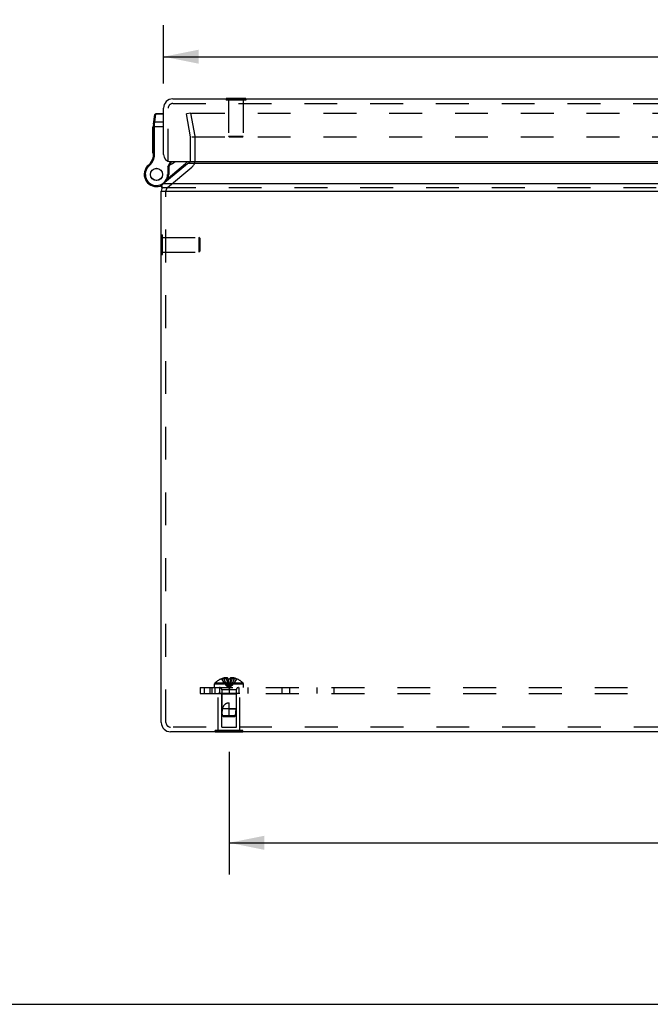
# Model space of a CAD drawing. Header units: inches. Extents: x 0 to 77.3, y 0 to 50.
# Tile 2 of 23: x 16 to 24.1, y 0 to 12.7. Entities that reach past the tile are written whole.
import ezdxf

# ---------------------------------------------------------------- set-up
doc = ezdxf.new("R2010")
doc.units = ezdxf.units.IN
doc.header["$LTSCALE"] = 4.25
doc.header["$MEASUREMENT"] = 0
doc.linetypes.add('HIDDEN', pattern=[0.2, 0.1, -0.1])
doc.layers.get('0').update_dxf_attribs({"linetype": 'CONTINUOUS'})
for name, color, linetype in [('DEFAULT_2', 8, 'HIDDEN'), ('DIMENSIONS', 7, 'CONTINUOUS'), ('DOOR_ASSEMBLY', 7, 'CONTINUOUS'), ('SUBPANEL', 7, 'CONTINUOUS')]:
    doc.layers.add(name, color=color, linetype=linetype)
doc.styles.get("Standard").update_dxf_attribs({"font": 'arial.ttf'})
doc.dimstyles.new('DIMSTYLE_1', dxfattribs={"dimtxt": 0.340909, "dimasz": 0.454545, "dimexe": 0.09, "dimexo": 0.07, "dimgap": 0.0375, "dimtad": 0, "dimtih": 1, "dimtoh": 1, "dimzin": 4, "dimdsep": 46, "dimtxsty": 'Standard', "dimblk": '_FILLED', "dimblk1": '_FILLED', "dimblk2": '_FILLED', "dimcen": 0.09, "dimadec": 3, "dimazin": 1, "dimtfac": 1, "dimtdec": 3, "dimtofl": 0, "dimtmove": 0, "dimatfit": 3, "dimldrblk": '_FILLED', "dimfxl": 0, "dimtolj": 1, "dimtzin": 4, "dimarcsym": 0})

# ---------------------------------------------------------------- blocks, each defined once
blk = doc.blocks.new('_FILLED')
at = {"color": 0, "linetype": 'ByBlock'}
blk.add_solid([(0, 0), (-1, 0.2), (-1, -0.2)], dxfattribs=at)
blk = doc.blocks.new('*D7')
at = {"layer": 'DIMENSIONS', "color": 2, "linetype": 'Continuous'}
for p, q in [((18.689, 3.266), (18.689, 1.68)), ((32.939, 3.266), (32.939, 1.68)), ((18.689, 2.089), (24.507, 2.089)), ((32.939, 2.089), (27.121, 2.089))]:
    blk.add_line(p, q, dxfattribs=at)
at = {"layer": 'DIMENSIONS', "color": 2, "linetype": 'Continuous', "xscale": 0.4545454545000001, "yscale": 0.4545454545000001, "zscale": 0.4545454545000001, "rotation": 180}
blk.add_blockref('_FILLED', (18.689, 2.089), dxfattribs=at)
at = {"layer": 'DIMENSIONS', "color": 2, "linetype": 'Continuous', "xscale": 0.4545454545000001, "yscale": 0.4545454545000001, "zscale": 0.4545454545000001}
blk.add_blockref('_FILLED', (32.939, 2.089), dxfattribs=at)
at = {"layer": 'DIMENSIONS', "color": 2, "linetype": 'Continuous', "insert": (25.814, 2.259), "char_height": 0.3409, "width": 2.27357, "attachment_point": 2, "line_spacing_factor": 0.9}
blk.add_mtext('14.25 REF', dxfattribs=at)
blk = doc.blocks.new('*D16')
at = {"layer": 'DIMENSIONS', "color": 2, "linetype": 'Continuous'}
for p, q in [((17.843, 11.908), (17.843, 12.665)), ((33.783, 11.908), (33.783, 12.665)), ((17.843, 12.256), (24.268, 12.256)), ((33.783, 12.256), (27.359, 12.256))]:
    blk.add_line(p, q, dxfattribs=at)
at = {"layer": 'DIMENSIONS', "color": 2, "linetype": 'Continuous', "xscale": 0.4545454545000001, "yscale": 0.4545454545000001, "zscale": 0.4545454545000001, "rotation": 180}
blk.add_blockref('_FILLED', (17.843, 12.256), dxfattribs=at)
at = {"layer": 'DIMENSIONS', "color": 2, "linetype": 'Continuous', "xscale": 0.4545454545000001, "yscale": 0.4545454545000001, "zscale": 0.4545454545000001}
blk.add_blockref('_FILLED', (33.783, 12.256), dxfattribs=at)
at = {"layer": 'DIMENSIONS', "color": 2, "linetype": 'Continuous', "insert": (25.813, 12.426), "char_height": 0.3409, "width": 2.75008, "attachment_point": 2, "line_spacing_factor": 0.9}
blk.add_mtext('15.94 DOOR', dxfattribs=at)

msp = doc.modelspace()

# ---------------------------------------------------------------- linework, layer by layer
at = {"color": 3, "linetype": 'Continuous'}
for p, q in [((17.835, 10.61), (18.153, 10.873)), ((33.475, 10.873), (18.153, 10.873)), ((33.793, 10.61), (17.835, 10.61)), ((17.814, 3.645), (17.814, 10.518)), ((17.835, 10.518), (33.793, 10.518)), ((33.694, 3.525), (17.934, 3.525))]:
    msp.add_line(p, q, dxfattribs=at)
at = {"color": 7, "linetype": 'Continuous'}
for p, q in [((17.819, 10.58), (17.819, 10.549)), ((17.814, 10.518), (17.835, 10.518)), ((17.81, 9.696), (17.81, 9.952)), ((17.81, 9.952), (17.814, 9.952)), ((17.81, 9.696), (17.814, 9.696)), ((18.509, 3.521), (18.509, 3.525)), ((18.869, 3.521), (18.509, 3.521)), ((18.599, 3.521), (18.599, 3.525)), ((18.779, 3.521), (18.779, 3.525)), ((18.869, 3.521), (18.869, 3.525)), ((0, 0), (77.273, 0))]:
    msp.add_line(p, q, dxfattribs=at)
at = {"color": 3, "linetype": 'Continuous'}
for points in [[(18.153, 10.873), (18.154, 10.874), (18.156, 10.875), (18.158, 10.876), (18.16, 10.877), (18.161, 10.879), (18.163, 10.88)], [(18.163, 10.88), (18.169, 10.884), (18.175, 10.888), (18.181, 10.893), (18.187, 10.898), (18.189, 10.9)], [(17.819, 10.58), (17.819, 10.582), (17.819, 10.585), (17.82, 10.588), (17.821, 10.591), (17.822, 10.593), (17.823, 10.595)], [(17.824, 10.561), (17.822, 10.564), (17.821, 10.567), (17.82, 10.57), (17.819, 10.573), (17.819, 10.576), (17.819, 10.579), (17.819, 10.58)], [(17.835, 10.61), (17.833, 10.608), (17.831, 10.606), (17.829, 10.603), (17.827, 10.601), (17.825, 10.598), (17.823, 10.595)]]:
    msp.add_lwpolyline(points, dxfattribs=at)
for centre, radius, start, end in [((18.132, 10.919), 0.06, 340.4463, 341.1917), ((17.934, 10.518), 0.12, 163.7638, 180), ((17.934, 3.645), 0.12, 180, 270)]:
    msp.add_arc(centre, radius, start, end, dxfattribs=at)
at = {"layer": 'DEFAULT_2', "color": 8, "linetype": 'HIDDEN'}
for p, q in [((18.197, 11.526), (18.138, 11.515)), ((18.191, 11.218), (18.138, 11.515)), ((18.25, 11.229), (18.197, 11.526)), ((18.201, 11.518), (18.201, 11.519)), ((18.21, 11.526), (33.417, 11.526)), ((18.192, 10.919), (18.192, 11.208)), ((18.209, 11.218), (33.419, 11.218)), ((18.252, 10.919), (18.252, 11.208)), ((17.895, 10.564), (18.209, 10.827)), ((17.835, 10.564), (33.793, 10.564)), ((17.874, 3.645), (17.874, 10.518)), ((17.814, 9.952), (17.828, 9.952)), ((17.828, 9.696), (17.828, 9.952)), ((17.828, 9.918), (18.3, 9.918)), ((18.3, 9.918), (18.3, 9.73)), ((18.31, 9.908), (18.3, 9.918)), ((18.31, 9.908), (18.31, 9.74)), ((17.814, 9.696), (17.828, 9.696)), ((17.828, 9.73), (18.3, 9.73)), ((18.31, 9.74), (18.3, 9.73)), ((18.549, 3.542), (18.549, 4.021)), ((18.829, 4.021), (18.549, 4.021)), ((18.594, 4.011), (18.584, 4.021)), ((18.594, 3.584), (18.594, 4.011)), ((18.784, 4.011), (18.594, 4.011)), ((18.784, 4.011), (18.794, 4.021)), ((18.784, 3.584), (18.784, 4.011)), ((18.829, 3.542), (18.829, 4.021)), ((33.694, 3.585), (17.934, 3.585)), ((18.594, 3.584), (18.784, 3.584)), ((18.509, 3.525), (18.509, 3.542)), ((18.869, 3.542), (18.509, 3.542)), ((18.599, 3.525), (18.599, 3.542)), ((18.779, 3.525), (18.779, 3.542)), ((18.869, 3.525), (18.869, 3.542))]:
    msp.add_line(p, q, dxfattribs=at)
for points in [[(18.2, 11.516), (18.2, 11.516), (18.201, 11.518)], [(18.201, 11.514), (18.2, 11.515), (18.2, 11.516)], [(18.201, 11.519), (18.201, 11.52), (18.202, 11.521)], [(18.202, 11.521), (18.203, 11.522), (18.204, 11.523), (18.205, 11.524), (18.206, 11.524), (18.207, 11.525), (18.208, 11.525), (18.209, 11.525), (18.21, 11.526)]]:
    msp.add_lwpolyline(points, dxfattribs=at)
for centre, radius, start, end in [((18.132, 11.208), 0.06, 0, 7.5625), ((18.132, 11.208), 0.12, 0, 10), ((18.132, 10.919), 0.06, 344.7667, 360), ((18.132, 10.919), 0.12, 310, 360), ((17.934, 10.518), 0.06, 130, 180), ((17.934, 3.645), 0.06, 180, 270)]:
    msp.add_arc(centre, radius, start, end, dxfattribs=at)
at = {"layer": 'DOOR_ASSEMBLY', "color": 3, "linetype": 'Continuous'}
for p, q in [((17.843, 10.99), (17.843, 11.59)), ((17.963, 11.71), (33.663, 11.71)), ((17.933, 10.9), (33.693, 10.9))]:
    msp.add_line(p, q, dxfattribs=at)
at = {"layer": 'DOOR_ASSEMBLY', "color": 8, "linetype": 'HIDDEN'}
for p, q in [((17.903, 10.9), (17.903, 11.59)), ((17.963, 11.65), (33.663, 11.65)), ((18.65, 11.71), (18.65, 11.696)), ((18.906, 11.696), (18.65, 11.696)), ((18.684, 11.696), (18.684, 11.224)), ((18.872, 11.696), (18.872, 11.224)), ((18.906, 11.71), (18.906, 11.696)), ((18.694, 11.214), (18.684, 11.224)), ((18.872, 11.224), (18.684, 11.224)), ((18.862, 11.214), (18.694, 11.214)), ((18.862, 11.214), (18.872, 11.224))]:
    msp.add_line(p, q, dxfattribs=at)
at = {"layer": 'DOOR_ASSEMBLY', "color": 7, "linetype": 'Continuous'}
for p, q in [((18.65, 11.714), (18.65, 11.71)), ((18.906, 11.714), (18.65, 11.714)), ((18.906, 11.714), (18.906, 11.71)), ((17.715, 11.383), (17.732, 11.507)), ((17.73, 11.41), (17.744, 11.511)), ((17.744, 11.511), (17.745, 11.518)), ((17.843, 11.511), (17.744, 11.511)), ((17.843, 11.518), (17.745, 11.518)), ((17.703, 11.008), (17.703, 11.349)), ((17.713, 11.349), (17.703, 11.349)), ((17.713, 11.349), (17.703, 11.349)), ((17.713, 11.34), (17.703, 11.34)), ((17.713, 10.989), (17.713, 11.366)), ((17.713, 11.354), (17.843, 11.354)), ((17.723, 11.369), (17.723, 11.369)), ((17.723, 11.369), (17.723, 11.369)), ((17.723, 11.369), (17.724, 11.369)), ((17.724, 11.369), (17.724, 11.369)), ((17.724, 11.369), (17.725, 11.369)), ((17.725, 11.369), (17.725, 11.369)), ((17.725, 11.369), (17.725, 11.369)), ((17.726, 11.375), (17.727, 11.376)), ((17.726, 11.374), (17.726, 11.375)), ((17.726, 11.372), (17.726, 11.374)), ((17.726, 11.371), (17.726, 11.372)), ((17.726, 11.37), (17.726, 11.371)), ((17.726, 10.989), (17.726, 11.37)), ((17.727, 11.388), (17.73, 11.41)), ((17.727, 11.387), (17.727, 11.388)), ((17.727, 11.386), (17.727, 11.387)), ((17.727, 11.385), (17.727, 11.386)), ((17.727, 11.383), (17.727, 11.385)), ((17.727, 11.382), (17.727, 11.383)), ((17.727, 11.381), (17.727, 11.382)), ((17.727, 11.38), (17.727, 11.381)), ((17.727, 11.379), (17.727, 11.38)), ((17.727, 11.377), (17.727, 11.379)), ((17.727, 11.376), (17.727, 11.377)), ((17.843, 11.41), (17.73, 11.41)), ((17.713, 11.29), (17.703, 11.29)), ((17.713, 11.281), (17.703, 11.281)), ((17.713, 11.273), (17.703, 11.273)), ((17.713, 11.221), (17.703, 11.221)), ((17.713, 11.212), (17.703, 11.212)), ((17.713, 11.204), (17.703, 11.204)), ((17.713, 11.157), (17.703, 11.157)), ((17.713, 11.149), (17.703, 11.149)), ((17.713, 11.14), (17.703, 11.14)), ((17.713, 11.086), (17.703, 11.086)), ((17.713, 11.077), (17.703, 11.077)), ((17.713, 11.069), (17.703, 11.069)), ((17.713, 11.017), (17.703, 11.017)), ((17.713, 11.008), (17.703, 11.008)), ((17.712, 10.97), (17.725, 10.968)), ((17.713, 10.989), (17.726, 10.989)), ((17.645, 10.85), (17.653, 10.84)), ((17.896, 10.832), (17.931, 10.9)), ((17.896, 10.832), (17.896, 10.734)), ((17.909, 10.829), (17.896, 10.832)), ((17.901, 10.687), (18.127, 10.876)), ((17.909, 10.829), (17.945, 10.9)), ((17.909, 10.829), (17.909, 10.734)), ((17.615, 10.814), (17.615, 10.814)), ((17.615, 10.814), (17.626, 10.807)), ((17.615, 10.814), (17.626, 10.807)), ((17.626, 10.807), (17.626, 10.807)), ((17.909, 10.734), (17.896, 10.734)), ((17.808, 10.588), (17.809, 10.588))]:
    msp.add_line(p, q, dxfattribs=at)
for points in [[(17.731, 11.501), (17.731, 11.501), (17.731, 11.502), (17.731, 11.502), (17.731, 11.502), (17.731, 11.502), (17.731, 11.502), (17.731, 11.503), (17.731, 11.503), (17.731, 11.503), (17.732, 11.503), (17.732, 11.503), (17.732, 11.504), (17.732, 11.504), (17.732, 11.504), (17.732, 11.504), (17.732, 11.504), (17.732, 11.504), (17.732, 11.505), (17.732, 11.505), (17.732, 11.505), (17.732, 11.505), (17.733, 11.505), (17.733, 11.505), (17.733, 11.506), (17.733, 11.506), (17.733, 11.506), (17.733, 11.506), (17.733, 11.506), (17.733, 11.506), (17.733, 11.507), (17.734, 11.507), (17.734, 11.507), (17.734, 11.507), (17.734, 11.507), (17.734, 11.507), (17.734, 11.508), (17.734, 11.508), (17.735, 11.508), (17.735, 11.508), (17.735, 11.508), (17.735, 11.508), (17.735, 11.508), (17.735, 11.508), (17.736, 11.509), (17.736, 11.509), (17.736, 11.509), (17.736, 11.509), (17.736, 11.509), (17.736, 11.509), (17.737, 11.509), (17.737, 11.509), (17.737, 11.509), (17.737, 11.51), (17.737, 11.51), (17.737, 11.51), (17.738, 11.51), (17.738, 11.51), (17.738, 11.51), (17.738, 11.51), (17.738, 11.51), (17.739, 11.51), (17.739, 11.51), (17.739, 11.51), (17.739, 11.51), (17.739, 11.511), (17.74, 11.511), (17.74, 11.511), (17.74, 11.511), (17.74, 11.511), (17.74, 11.511), (17.741, 11.511), (17.741, 11.511), (17.741, 11.511), (17.741, 11.511), (17.742, 11.511), (17.742, 11.511), (17.742, 11.511), (17.742, 11.511), (17.742, 11.511), (17.743, 11.511), (17.743, 11.511), (17.743, 11.511), (17.743, 11.511), (17.744, 11.511), (17.744, 11.511), (17.744, 11.511)], [(17.713, 11.366), (17.713, 11.366), (17.713, 11.366), (17.713, 11.366), (17.713, 11.366), (17.713, 11.366), (17.713, 11.366), (17.713, 11.366), (17.713, 11.366), (17.714, 11.366), (17.714, 11.367), (17.714, 11.367), (17.714, 11.367), (17.714, 11.367), (17.714, 11.367), (17.714, 11.367), (17.714, 11.367), (17.714, 11.367), (17.714, 11.367), (17.714, 11.367), (17.714, 11.367), (17.714, 11.367), (17.714, 11.367), (17.714, 11.367), (17.714, 11.367), (17.714, 11.367), (17.715, 11.367), (17.715, 11.367), (17.715, 11.367), (17.715, 11.367), (17.715, 11.368), (17.715, 11.368), (17.715, 11.368), (17.715, 11.368), (17.715, 11.368), (17.716, 11.368), (17.716, 11.368), (17.716, 11.368), (17.716, 11.368), (17.716, 11.368), (17.716, 11.368), (17.716, 11.368), (17.716, 11.368), (17.717, 11.368), (17.717, 11.368), (17.717, 11.368), (17.717, 11.368), (17.717, 11.368), (17.717, 11.368), (17.717, 11.368), (17.718, 11.368), (17.718, 11.368), (17.718, 11.368), (17.718, 11.368), (17.718, 11.368), (17.718, 11.369), (17.719, 11.369), (17.719, 11.369), (17.719, 11.369), (17.719, 11.369), (17.719, 11.369), (17.72, 11.369), (17.72, 11.369), (17.72, 11.369), (17.72, 11.369), (17.72, 11.369), (17.721, 11.369), (17.721, 11.369), (17.721, 11.369), (17.721, 11.369), (17.721, 11.369), (17.721, 11.369), (17.722, 11.369), (17.722, 11.369), (17.722, 11.369), (17.722, 11.369), (17.723, 11.369)], [(17.715, 11.383), (17.715, 11.383), (17.715, 11.384), (17.715, 11.384), (17.715, 11.384), (17.715, 11.384), (17.715, 11.384), (17.715, 11.384), (17.715, 11.384), (17.715, 11.384), (17.715, 11.384), (17.715, 11.385), (17.715, 11.385), (17.715, 11.385), (17.715, 11.385), (17.715, 11.385), (17.715, 11.385), (17.715, 11.385), (17.715, 11.385), (17.716, 11.385), (17.716, 11.386), (17.716, 11.386), (17.716, 11.386), (17.716, 11.386), (17.716, 11.386), (17.716, 11.386), (17.716, 11.386), (17.716, 11.386), (17.716, 11.386), (17.716, 11.386), (17.717, 11.386), (17.717, 11.387), (17.717, 11.387), (17.717, 11.387), (17.717, 11.387), (17.717, 11.387), (17.717, 11.387), (17.717, 11.387), (17.718, 11.387), (17.718, 11.387), (17.718, 11.387), (17.718, 11.387), (17.718, 11.387), (17.718, 11.388), (17.719, 11.388), (17.719, 11.388), (17.719, 11.388), (17.719, 11.388), (17.719, 11.388), (17.719, 11.388), (17.719, 11.388), (17.72, 11.388), (17.72, 11.388), (17.72, 11.388), (17.72, 11.388), (17.72, 11.388), (17.721, 11.388), (17.721, 11.388), (17.721, 11.388), (17.721, 11.388), (17.721, 11.388), (17.721, 11.388), (17.722, 11.389), (17.722, 11.389), (17.722, 11.389), (17.722, 11.389), (17.722, 11.389), (17.723, 11.389), (17.723, 11.389), (17.723, 11.389), (17.723, 11.389), (17.723, 11.389), (17.724, 11.389), (17.724, 11.389), (17.724, 11.389), (17.724, 11.389), (17.724, 11.389), (17.725, 11.389), (17.725, 11.389), (17.725, 11.389), (17.725, 11.389), (17.726, 11.389), (17.726, 11.389), (17.726, 11.389), (17.726, 11.389), (17.726, 11.389), (17.727, 11.389), (17.727, 11.389), (17.727, 11.389), (17.727, 11.389), (17.727, 11.389)], [(17.717, 11.4), (17.717, 11.4), (17.717, 11.401), (17.717, 11.401), (17.717, 11.401), (17.717, 11.401), (17.717, 11.401), (17.717, 11.401), (17.717, 11.402), (17.717, 11.402), (17.717, 11.402), (17.717, 11.402), (17.718, 11.402), (17.718, 11.403), (17.718, 11.403), (17.718, 11.403), (17.718, 11.403), (17.718, 11.403), (17.718, 11.404), (17.718, 11.404), (17.718, 11.404), (17.718, 11.404), (17.718, 11.404), (17.718, 11.404), (17.719, 11.405), (17.719, 11.405), (17.719, 11.405), (17.719, 11.405), (17.719, 11.405), (17.719, 11.405), (17.719, 11.405), (17.719, 11.406), (17.72, 11.406), (17.72, 11.406), (17.72, 11.406), (17.72, 11.406), (17.72, 11.406), (17.72, 11.407), (17.72, 11.407), (17.721, 11.407), (17.721, 11.407), (17.721, 11.407), (17.721, 11.407), (17.721, 11.407), (17.721, 11.407), (17.722, 11.408), (17.722, 11.408), (17.722, 11.408), (17.722, 11.408), (17.722, 11.408), (17.722, 11.408), (17.723, 11.408), (17.723, 11.408), (17.723, 11.408), (17.723, 11.409), (17.723, 11.409), (17.724, 11.409), (17.724, 11.409), (17.724, 11.409), (17.724, 11.409), (17.724, 11.409), (17.725, 11.409), (17.725, 11.409), (17.725, 11.409), (17.725, 11.409), (17.725, 11.409), (17.726, 11.409), (17.726, 11.41), (17.726, 11.41), (17.726, 11.41), (17.726, 11.41), (17.727, 11.41), (17.727, 11.41), (17.727, 11.41), (17.727, 11.41), (17.727, 11.41), (17.728, 11.41), (17.728, 11.41), (17.728, 11.41), (17.728, 11.41), (17.728, 11.41), (17.729, 11.41), (17.729, 11.41), (17.729, 11.41), (17.729, 11.41), (17.73, 11.41), (17.73, 11.41)], [(17.725, 11.369), (17.726, 11.369), (17.726, 11.369), (17.726, 11.369)]]:
    msp.add_lwpolyline(points, dxfattribs=at)
for radius in [0.079, 0.078]:
    msp.add_circle((17.751, 10.734), radius, dxfattribs=at)
at = {"layer": 'DOOR_ASSEMBLY', "color": 3, "linetype": 'Continuous'}
for centre, radius, start, end in [((17.963, 11.59), 0.12, 90, 180), ((17.933, 10.99), 0.09, 180, 270)]:
    msp.add_arc(centre, radius, start, end, dxfattribs=at)
at = {"layer": 'DOOR_ASSEMBLY', "color": 8, "linetype": 'HIDDEN'}
msp.add_arc((17.963, 11.59), 0.06, 90, 180, dxfattribs=at)
at = {"layer": 'DOOR_ASSEMBLY', "color": 7, "linetype": 'Continuous'}
for centre, radius, start, end in [((17.745, 11.505), 0.013, 90, 172.0243), ((17.838, 11.366), 0.125, 172.0382, 180), ((17.514, 11.001), 0.2, 310.7933, 351.1599), ((17.514, 11.001), 0.213, 310.7933, 351.1599), ((17.588, 10.989), 0.125, 351.1599, 360), ((17.588, 10.989), 0.138, 351.1599, 360), ((17.751, 10.734), 0.158, 127.311, 149.7213), ((17.738, 10.742), 0.142, 130.7933, 149.735), ((17.738, 10.742), 0.129, 130.7933, 149.735), ((17.851, 11.056), 0.21, 290.2981, 311.7288), ((18.066, 10.949), 0.095, 310, 328.8592), ((18.066, 10.949), 0.125, 331.3074, 336.8566), ((17.751, 10.734), 0.158, 149.735, 296.9705), ((17.751, 10.734), 0.144, 149.735, 360), ((17.751, 10.734), 0.158, 328.4704, 360), ((17.714, 10.83), 0.26, 291.378, 294.5683)]:
    msp.add_arc(centre, radius, start, end, dxfattribs=at)
at = {"layer": 'SUBPANEL', "color": 8, "linetype": 'HIDDEN'}
for p, q in [((18.589, 4.21), (18.59, 4.209)), ((18.591, 4.21), (18.59, 4.209)), ((18.673, 4.21), (18.591, 4.21)), ((18.62, 4.21), (18.62, 4.22)), ((18.654, 4.21), (18.654, 4.224)), ((18.673, 4.21), (18.673, 4.22)), ((18.673, 4.21), (18.676, 4.187)), ((18.673, 4.21), (18.673, 4.209)), ((18.699, 4.209), (18.694, 4.209)), ((18.699, 4.209), (18.704, 4.209)), ((18.704, 4.21), (18.702, 4.187)), ((18.704, 4.22), (18.704, 4.21)), ((18.704, 4.21), (18.704, 4.209)), ((18.787, 4.21), (18.704, 4.21)), ((18.724, 4.21), (18.724, 4.224)), ((18.757, 4.21), (18.757, 4.22)), ((18.787, 4.21), (18.788, 4.209)), ((18.788, 4.21), (18.788, 4.209)), ((18.314, 4.096), (18.314, 4.021)), ((18.314, 4.096), (33.314, 4.096)), ((18.366, 4.096), (18.366, 4.021)), ((18.439, 4.096), (18.439, 4.021)), ((18.468, 4.096), (18.468, 4.021)), ((18.502, 4.096), (18.502, 4.143)), ((18.502, 4.143), (18.875, 4.143)), ((18.508, 4.021), (18.508, 4.096)), ((18.509, 4.157), (18.869, 4.157)), ((18.564, 4.096), (18.564, 4.021)), ((18.676, 4.187), (18.678, 4.166)), ((18.678, 4.166), (18.68, 4.145)), ((18.68, 4.145), (18.683, 4.124)), ((18.689, 4.096), (18.689, 4.021)), ((18.814, 4.096), (18.814, 4.021)), ((18.875, 4.096), (18.875, 4.143)), ((18.931, 4.096), (18.931, 4.021)), ((19.37, 4.096), (19.37, 4.021)), ((19.472, 4.096), (19.472, 4.021)), ((19.83, 4.021), (19.83, 4.096)), ((20.048, 4.021), (20.048, 4.096)), ((18.314, 4.021), (33.314, 4.021)), ((18.595, 4.068), (18.595, 3.821)), ((18.783, 4.068), (18.595, 4.068)), ((18.783, 4.068), (18.783, 3.821)), ((18.604, 3.731), (18.595, 3.821)), ((18.783, 3.821), (18.595, 3.821)), ((18.689, 3.721), (18.689, 3.901)), ((18.689, 3.821), (18.783, 3.821)), ((18.774, 3.731), (18.783, 3.821)), ((18.615, 3.721), (18.604, 3.731)), ((18.774, 3.731), (18.604, 3.731)), ((18.615, 3.721), (18.763, 3.721)), ((18.763, 3.721), (18.774, 3.731))]:
    msp.add_line(p, q, dxfattribs=at)
for points in [[(18.59, 4.209), (18.603, 4.187), (18.618, 4.166), (18.634, 4.145), (18.651, 4.124), (18.67, 4.105), (18.689, 4.086)], [(18.654, 4.224), (18.65, 4.224), (18.646, 4.224), (18.642, 4.223), (18.638, 4.223), (18.634, 4.222), (18.629, 4.221), (18.625, 4.221), (18.62, 4.22)], [(18.62, 4.21), (18.63, 4.187), (18.64, 4.166), (18.651, 4.145), (18.663, 4.125), (18.676, 4.105), (18.689, 4.086)], [(18.673, 4.22), (18.671, 4.221), (18.669, 4.221), (18.666, 4.222), (18.664, 4.223), (18.661, 4.223), (18.659, 4.224), (18.656, 4.224), (18.654, 4.224)], [(18.654, 4.21), (18.659, 4.187), (18.664, 4.166), (18.67, 4.145), (18.676, 4.125), (18.682, 4.105), (18.689, 4.086)], [(18.673, 4.209), (18.679, 4.209), (18.684, 4.209), (18.689, 4.21), (18.694, 4.209)], [(18.724, 4.21), (18.719, 4.187), (18.714, 4.166), (18.708, 4.145), (18.702, 4.125), (18.696, 4.105), (18.689, 4.086)], [(18.757, 4.21), (18.748, 4.187), (18.738, 4.166), (18.727, 4.145), (18.715, 4.125), (18.702, 4.105), (18.689, 4.086)], [(18.788, 4.209), (18.774, 4.187), (18.76, 4.166), (18.744, 4.145), (18.727, 4.124), (18.708, 4.105), (18.689, 4.086)], [(18.724, 4.224), (18.721, 4.224), (18.719, 4.224), (18.717, 4.223), (18.714, 4.223), (18.712, 4.222), (18.709, 4.221), (18.707, 4.221), (18.704, 4.22)], [(18.757, 4.22), (18.753, 4.221), (18.749, 4.221), (18.744, 4.222), (18.74, 4.223), (18.736, 4.223), (18.732, 4.224), (18.728, 4.224), (18.724, 4.224)], [(18.683, 4.125), (18.686, 4.105), (18.689, 4.086)], [(18.683, 4.124), (18.686, 4.105), (18.689, 4.086)], [(18.702, 4.187), (18.7, 4.166), (18.697, 4.145), (18.695, 4.124), (18.692, 4.105), (18.689, 4.086)], [(18.7, 4.166), (18.697, 4.145), (18.695, 4.125), (18.692, 4.105), (18.689, 4.086)], [(18.604, 3.731), (18.603, 3.743), (18.602, 3.754), (18.602, 3.766), (18.602, 3.778), (18.602, 3.789), (18.603, 3.8), (18.603, 3.811), (18.605, 3.821)], [(18.605, 3.821), (18.607, 3.829), (18.609, 3.835), (18.612, 3.842), (18.614, 3.848), (18.617, 3.853), (18.62, 3.859), (18.623, 3.863), (18.626, 3.868), (18.629, 3.872), (18.632, 3.875), (18.635, 3.879), (18.639, 3.881), (18.642, 3.884), (18.645, 3.887), (18.648, 3.889), (18.651, 3.891), (18.655, 3.893), (18.658, 3.894), (18.662, 3.896), (18.665, 3.897), (18.669, 3.898), (18.673, 3.899), (18.677, 3.9), (18.681, 3.901), (18.685, 3.901), (18.689, 3.901)], [(18.604, 3.731), (18.607, 3.729), (18.612, 3.724)]]:
    msp.add_lwpolyline(points, dxfattribs=at)
for centre, radius, start, end in [((18.689, 3.967), 0.262, 112.3357, 133.5138), ((18.689, 3.967), 0.261, 105.1941, 112.0894), ((18.689, 3.967), 0.261, 67.9106, 74.8059), ((18.689, 3.967), 0.262, 46.4862, 67.6643), ((18.522, 4.143), 0.02, 133.5138, 180), ((18.567, 4.068), 0.0282, 0, 90), ((18.811, 4.068), 0.0282, 90, 180), ((18.855, 4.143), 0.02, 0, 46.4862)]:
    msp.add_arc(centre, radius, start, end, dxfattribs=at)

# ---------------------------------------------------------------- dimensions: what is measured, and where the dimension line sits
at = {"layer": 'DIMENSIONS', "color": 2, "linetype": 'Continuous'}
dim = msp.add_linear_dim(base=(17.843, 12.256), p1=(33.783, 12.735), p2=(17.843, 12.735), angle=180, text='<> DOOR', dimstyle='DIMSTYLE_1', dxfattribs=at)
dim.commit()
dim.dimension.update_dxf_attribs({"geometry": '*D16', "text_midpoint": (25.813, 12.256), "dimtype": 160})
dim = msp.add_linear_dim(base=(32.939, 2.089), p1=(18.689, 3.336), p2=(32.939, 3.336), text='<> REF', dimstyle='DIMSTYLE_1', dxfattribs=at)
dim.commit()
dim.dimension.update_dxf_attribs({"geometry": '*D7', "text_midpoint": (25.814, 2.089), "dimtype": 160})

doc.saveas('drawing.dxf')
